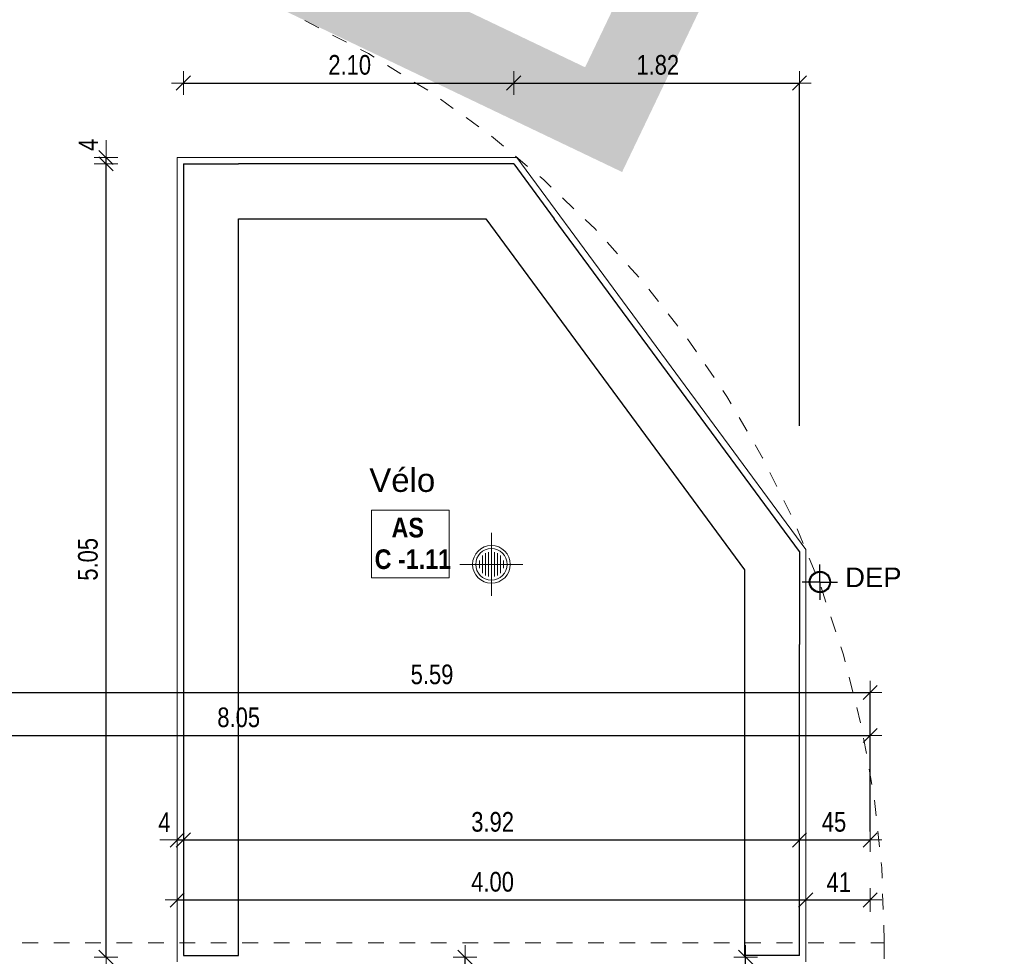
# Model space of a CAD drawing. Header units: metres. Extents: x -75 to 65, y -68 to 92.
# Tile 29 of 32: x 17.53 to 23.8, y 11.06 to 17.02. Entities that reach past the tile are written whole.
import ezdxf

# ---------------------------------------------------------------- set-up
doc = ezdxf.new("R2010")
doc.units = ezdxf.units.M
doc.header["$LTSCALE"] = 0.1
doc.header["$PDMODE"] = 65
doc.linetypes.add('AUSGEZOGEN', pattern=[0])
doc.linetypes.add('STRICHLINIE_S4', pattern=[0.275, 0.175, -0.05, 0, -0.05])
for name, color, linetype in [('XR$1$000 Cadastre', 7, 'Continuous'), ('XR$1$015 Murs intérieurs', 7, 'Continuous'), ('XR$1$016 Cloisons', 7, 'Continuous'), ('XR$1$035 Dalles', 7, 'Continuous'), ('XR$1$060 Mobilier incorporé', 7, 'Continuous'), ('XR$1$255 Éléments graphiques du plan', 7, 'Continuous'), ('XR$2$080 Définition des locaux – Texte', 7, 'Continuous'), ('XR$2$160 Annotations 1_50', 7, 'Continuous')]:
    doc.layers.add(name, color=color, linetype=linetype)
doc.layers.add('XR$2$STANDARD_1', color=7, linetype='Continuous', lineweight=25)
doc.styles.add('ARIAL', font='arial.ttf')
doc.dimstyles.new('DIMSTYLE_3', dxfattribs={"dimtxt": 0.125, "dimasz": 0.15, "dimexe": 0, "dimexo": 0, "dimgap": 0.0625, "dimtad": 2, "dimrnd": 0.005, "dimzin": 4, "dimdsep": 46, "dimtxsty": 'ARIAL', "dimblk1": 'ALL_ML_STRICH', "dimblk2": 'ALL_ML_STRICH', "dimsah": 1, "dimcen": 0, "dimclrd": 7, "dimclre": 7, "dimclrt": 7, "dimadec": 0, "dimazin": 0, "dimtfac": 1, "dimtdec": 0, "dimtix": 1, "dimtmove": 2, "dimatfit": 3, "dimfxl": 0, "dimtzin": 0, "dimlwd": 0, "dimlwe": 18, "dimarcsym": 0})
doc.dimstyles.new('DIMSTYLE_4', dxfattribs={"dimtxt": 0.125, "dimasz": 0.15, "dimexe": 0, "dimexo": 0, "dimgap": 0.0625, "dimtad": 2, "dimdec": 1, "dimlfac": 100, "dimrnd": 0.5, "dimzin": 4, "dimdsep": 46, "dimtxsty": 'ARIAL', "dimblk1": 'ALL_ML_STRICH', "dimblk2": 'ALL_ML_STRICH', "dimsah": 1, "dimcen": 0, "dimclrd": 7, "dimclre": 7, "dimclrt": 7, "dimadec": 0, "dimazin": 0, "dimtfac": 1, "dimtdec": 0, "dimtix": 1, "dimtmove": 2, "dimatfit": 3, "dimfxl": 0, "dimtvp": 1.2, "dimtzin": 0, "dimlwd": 0, "dimlwe": 18, "dimarcsym": 0})
doc.dimstyles.new('DIMSTYLE_5', dxfattribs={"dimtxt": 0.125, "dimasz": 0.15, "dimexe": 0, "dimexo": 0, "dimgap": 0.0625, "dimtad": 2, "dimdec": 1, "dimlfac": 100, "dimrnd": 0.5, "dimzin": 4, "dimdsep": 46, "dimtxsty": 'ARIAL', "dimblk1": 'ALL_ML_STRICH', "dimblk2": 'ALL_ML_STRICH', "dimsah": 1, "dimcen": 0, "dimclrd": 7, "dimclre": 7, "dimclrt": 7, "dimadec": 0, "dimazin": 0, "dimtfac": 1, "dimtdec": 0, "dimtix": 1, "dimtmove": 2, "dimatfit": 3, "dimfxl": 0, "dimtzin": 0, "dimlwd": 0, "dimlwe": 18, "dimarcsym": 0})
doc.dimstyles.new('DIMSTYLE_6', dxfattribs={"dimtxt": 0.125, "dimasz": 0.15, "dimexe": 0, "dimexo": 0, "dimgap": 0.0625, "dimtad": 2, "dimdec": 1, "dimlfac": 100, "dimrnd": 0.5, "dimzin": 4, "dimdsep": 46, "dimtxsty": 'ARIAL', "dimblk1": 'ALL_ML_STRICH', "dimblk2": 'ALL_ML_STRICH', "dimsah": 1, "dimcen": 0, "dimclrd": 7, "dimclre": 7, "dimclrt": 7, "dimadec": 0, "dimazin": 0, "dimtfac": 1, "dimtdec": 0, "dimtix": 1, "dimtmove": 2, "dimatfit": 3, "dimfxl": 0, "dimtzin": 0, "dimlwd": 0, "dimlwe": 18, "dimarcsym": 0})
doc.dimstyles.new('DIMSTYLE_7', dxfattribs={"dimtxt": 0.125, "dimasz": 0.15, "dimexe": 0, "dimexo": 0, "dimgap": 0.0625, "dimtad": 2, "dimdec": 1, "dimlfac": 100, "dimrnd": 0.5, "dimzin": 4, "dimdsep": 46, "dimtxsty": 'ARIAL', "dimblk1": 'ALL_ML_STRICH', "dimblk2": 'ALL_ML_STRICH', "dimsah": 1, "dimcen": 0, "dimclrd": 7, "dimclre": 7, "dimclrt": 7, "dimadec": 0, "dimazin": 0, "dimtfac": 1, "dimtdec": 0, "dimtix": 1, "dimtmove": 2, "dimatfit": 3, "dimfxl": 0, "dimtvp": 1.2, "dimtzin": 0, "dimlwd": 0, "dimlwe": 18, "dimarcsym": 0})

# ---------------------------------------------------------------- blocks, each defined once
blk = doc.blocks.new('COMPLEXOBJECT_21')
at = {"layer": 'XR$1$000 Cadastre', "color": 7, "linetype": 'AUSGEZOGEN', "lineweight": 25, "transparency": 33554687}
blk.add_arc((19.4422, 13.053), 6.5482, 31.465, 60.59493, dxfattribs=at)
blk = doc.blocks.new('COMPLEXOBJECT_24')
at = {"layer": 'XR$1$000 Cadastre', "color": 7, "linetype": 'AUSGEZOGEN', "lineweight": 50, "transparency": 33554687}
blk.add_arc((19.4422, 13.053), 6.5482, 31.465, 60.59493, dxfattribs=at)
blk = doc.blocks.new('COMPLEXOBJECT_26')
at = {"layer": 'XR$1$000 Cadastre', "color": 7, "linetype": 'AUSGEZOGEN', "lineweight": 50, "transparency": 33554687}
blk.add_arc((19.4422, 13.053), 6.5482, 31.465, 60.59493, dxfattribs=at)
blk = doc.blocks.new('COMPLEXOBJECT_27')
at = {"layer": 'XR$1$000 Cadastre', "color": 7, "linetype": 'AUSGEZOGEN', "lineweight": 50, "transparency": 33554687}
blk.add_arc((19.4422, 13.053), 6.5482, 31.465, 60.59493, dxfattribs=at)
blk = doc.blocks.new('ALL_ML_STRICH')
at = {"color": 0, "linetype": 'ByBlock', "lineweight": -2}
for p, q in [((0, -0.5), (0, 0.5)), ((-1, 0), (0.5, 0)), ((-0.3, -0.3), (0.3, 0.3))]:
    blk.add_line(p, q, dxfattribs=at)
blk = doc.blocks.new('*D32')
at = {"layer": 'DEFPOINTS', "color": 7, "linetype": 'AUSGEZOGEN', "lineweight": 18, "transparency": 16777216}
for p in [(14.8918, 12.6885), (14.8918, 12.4644), (22.9418, 12.4644)]:
    blk.add_point(p, dxfattribs=at)
at = {"layer": 'XR$2$STANDARD_1', "color": 7, "linetype": 'AUSGEZOGEN', "lineweight": -2, "transparency": 16777216}
for p, q in [((14.8918, 12.4644), (14.8918, 12.4644)), ((14.8918, 12.4644), (22.9418, 12.4644)), ((22.9418, 12.4644), (22.9418, 12.4644))]:
    blk.add_line(p, q, dxfattribs=at)
at = {"layer": 'XR$2$STANDARD_1', "color": 7, "linetype": 'AUSGEZOGEN', "lineweight": 18, "transparency": 16777216, "xscale": 0.15, "yscale": 0.15, "zscale": 0.15, "rotation": 180}
blk.add_blockref('ALL_ML_STRICH', (14.8918, 12.4644), dxfattribs=at)
at = {"layer": 'XR$2$STANDARD_1', "color": 7, "linetype": 'AUSGEZOGEN', "lineweight": 18, "transparency": 16777216, "xscale": 0.15, "yscale": 0.15, "zscale": 0.15}
blk.add_blockref('ALL_ML_STRICH', (22.9418, 12.4644), dxfattribs=at)
at = {"layer": 'XR$2$STANDARD_1', "color": 7, "linetype": 'AUSGEZOGEN', "lineweight": 18, "transparency": 16777216, "insert": (18.9236, 12.579), "char_height": 0.125, "width": 0.4, "attachment_point": 5, "style": 'ARIAL'}
blk.add_mtext('\\W0.80;\\A1;{\\A1;{8.05\\H0.082500;\\S^ ;}}', dxfattribs=at)
blk = doc.blocks.new('*D33')
at = {"layer": 'DEFPOINTS', "color": 7, "linetype": 'AUSGEZOGEN', "lineweight": 18, "transparency": 16777216}
for p in [(20.6736, 16.9035), (18.5718, 16.6175), (18.5718, 16.6175)]:
    blk.add_point(p, dxfattribs=at)
at = {"layer": 'XR$2$STANDARD_1', "color": 7, "linetype": 'AUSGEZOGEN', "lineweight": -2, "transparency": 16777216}
for p, q in [((18.5718, 16.6175), (18.5718, 16.6175)), ((18.5718, 16.6175), (20.6736, 16.6175)), ((20.6736, 16.6175), (20.6736, 16.6175))]:
    blk.add_line(p, q, dxfattribs=at)
at = {"layer": 'XR$2$STANDARD_1', "color": 7, "linetype": 'AUSGEZOGEN', "lineweight": 18, "transparency": 16777216, "xscale": 0.15, "yscale": 0.15, "zscale": 0.15, "rotation": 180}
blk.add_blockref('ALL_ML_STRICH', (18.5718, 16.6175), dxfattribs=at)
at = {"layer": 'XR$2$STANDARD_1', "color": 7, "linetype": 'AUSGEZOGEN', "lineweight": 18, "transparency": 16777216, "xscale": 0.15, "yscale": 0.15, "zscale": 0.15}
blk.add_blockref('ALL_ML_STRICH', (20.6736, 16.6175), dxfattribs=at)
at = {"layer": 'XR$2$STANDARD_1', "color": 7, "linetype": 'AUSGEZOGEN', "lineweight": 18, "transparency": 16777216, "insert": (19.6301, 16.7322), "char_height": 0.125, "width": 0.4, "attachment_point": 5, "style": 'ARIAL'}
blk.add_mtext('\\W0.80;\\A1;{\\A1;{2.10\\H0.082500;\\S^ ;}}', dxfattribs=at)
blk = doc.blocks.new('*D34')
at = {"layer": 'DEFPOINTS', "color": 7, "linetype": 'AUSGEZOGEN', "lineweight": 18, "transparency": 16777216}
for p in [(20.6736, 16.9035), (20.6736, 16.6175), (22.4918, 16.6175)]:
    blk.add_point(p, dxfattribs=at)
at = {"layer": 'XR$2$STANDARD_1', "color": 7, "linetype": 'AUSGEZOGEN', "lineweight": -2, "transparency": 16777216}
for p, q in [((20.6736, 16.6175), (20.6736, 16.6175)), ((20.6736, 16.6175), (22.4918, 16.6175)), ((22.4918, 14.4344), (22.4918, 16.6175))]:
    blk.add_line(p, q, dxfattribs=at)
at = {"layer": 'XR$2$STANDARD_1', "color": 7, "linetype": 'AUSGEZOGEN', "lineweight": 18, "transparency": 16777216, "xscale": 0.15, "yscale": 0.15, "zscale": 0.15, "rotation": 180}
blk.add_blockref('ALL_ML_STRICH', (20.6736, 16.6175), dxfattribs=at)
at = {"layer": 'XR$2$STANDARD_1', "color": 7, "linetype": 'AUSGEZOGEN', "lineweight": 18, "transparency": 16777216, "xscale": 0.15, "yscale": 0.15, "zscale": 0.15}
blk.add_blockref('ALL_ML_STRICH', (22.4918, 16.6175), dxfattribs=at)
at = {"layer": 'XR$2$STANDARD_1', "color": 7, "linetype": 'AUSGEZOGEN', "lineweight": 18, "transparency": 16777216, "insert": (21.5904, 16.7322), "char_height": 0.125, "width": 0.4, "attachment_point": 5, "style": 'ARIAL'}
blk.add_mtext('\\W0.80;\\A1;{\\A1;{1.82\\H0.082500;\\S^ ;}}', dxfattribs=at)
blk = doc.blocks.new('*D35')
at = {"layer": 'DEFPOINTS', "color": 7, "linetype": 'AUSGEZOGEN', "lineweight": 18, "transparency": 16777216}
for p in [(18.5318, 11.799), (18.5318, 11.799), (18.5718, 11.799)]:
    blk.add_point(p, dxfattribs=at)
at = {"layer": 'XR$2$STANDARD_1', "color": 7, "linetype": 'AUSGEZOGEN', "lineweight": -2, "transparency": 16777216}
for p, q in [((18.5318, 11.799), (18.5318, 11.799)), ((18.5318, 11.799), (18.5718, 11.799)), ((18.5718, 11.799), (18.5718, 11.799))]:
    blk.add_line(p, q, dxfattribs=at)
at = {"layer": 'XR$2$STANDARD_1', "color": 7, "linetype": 'AUSGEZOGEN', "lineweight": 18, "transparency": 16777216, "xscale": 0.15, "yscale": 0.15, "zscale": 0.15}
blk.add_blockref('ALL_ML_STRICH', (18.5718, 11.799), dxfattribs=at)
at = {"layer": 'XR$2$STANDARD_1', "color": 7, "linetype": 'AUSGEZOGEN', "lineweight": 18, "transparency": 16777216, "xscale": 0.15, "yscale": 0.15, "zscale": 0.15, "rotation": 180}
blk.add_blockref('ALL_ML_STRICH', (18.5318, 11.799), dxfattribs=at)
at = {"layer": 'XR$2$STANDARD_1', "color": 7, "linetype": 'AUSGEZOGEN', "lineweight": 18, "transparency": 16777216, "insert": (18.4508, 11.9115), "char_height": 0.125, "width": 0.3, "attachment_point": 5, "style": 'ARIAL'}
blk.add_mtext('\\W0.80;\\A1;{\\A1;{4\\H0.082500;\\S^ ;}}', dxfattribs=at)
blk = doc.blocks.new('*D36')
at = {"layer": 'DEFPOINTS', "color": 7, "linetype": 'AUSGEZOGEN', "lineweight": 18, "transparency": 16777216}
for p in [(22.4918, 11.9001), (18.5718, 11.799), (18.5718, 11.799)]:
    blk.add_point(p, dxfattribs=at)
at = {"layer": 'XR$2$STANDARD_1', "color": 7, "linetype": 'AUSGEZOGEN', "lineweight": -2, "transparency": 16777216}
for p, q in [((18.5718, 11.799), (18.5718, 11.799)), ((18.5718, 11.799), (22.4918, 11.799)), ((22.4918, 11.799), (22.4918, 11.799))]:
    blk.add_line(p, q, dxfattribs=at)
at = {"layer": 'XR$2$STANDARD_1', "color": 7, "linetype": 'AUSGEZOGEN', "lineweight": 18, "transparency": 16777216, "xscale": 0.15, "yscale": 0.15, "zscale": 0.15, "rotation": 180}
blk.add_blockref('ALL_ML_STRICH', (18.5718, 11.799), dxfattribs=at)
at = {"layer": 'XR$2$STANDARD_1', "color": 7, "linetype": 'AUSGEZOGEN', "lineweight": 18, "transparency": 16777216, "xscale": 0.15, "yscale": 0.15, "zscale": 0.15}
blk.add_blockref('ALL_ML_STRICH', (22.4918, 11.799), dxfattribs=at)
at = {"layer": 'XR$2$STANDARD_1', "color": 7, "linetype": 'AUSGEZOGEN', "lineweight": 18, "transparency": 16777216, "insert": (20.5395, 11.9137), "char_height": 0.125, "width": 0.4, "attachment_point": 5, "style": 'ARIAL'}
blk.add_mtext('\\W0.80;\\A1;{\\A1;{3.92\\H0.082500;\\S^ ;}}', dxfattribs=at)
blk = doc.blocks.new('*D37')
at = {"layer": 'DEFPOINTS', "color": 7, "linetype": 'AUSGEZOGEN', "lineweight": 18, "transparency": 16777216}
for p in [(22.4918, 11.9001), (22.4918, 11.799), (22.9418, 11.799)]:
    blk.add_point(p, dxfattribs=at)
at = {"layer": 'XR$2$STANDARD_1', "color": 7, "linetype": 'AUSGEZOGEN', "lineweight": -2, "transparency": 16777216}
for p, q in [((22.4918, 11.799), (22.4918, 11.799)), ((22.4918, 11.799), (22.9418, 11.799)), ((22.9418, 11.799), (22.9418, 11.799))]:
    blk.add_line(p, q, dxfattribs=at)
at = {"layer": 'XR$2$STANDARD_1', "color": 7, "linetype": 'AUSGEZOGEN', "lineweight": 18, "transparency": 16777216, "xscale": 0.15, "yscale": 0.15, "zscale": 0.15, "rotation": 180}
blk.add_blockref('ALL_ML_STRICH', (22.4918, 11.799), dxfattribs=at)
at = {"layer": 'XR$2$STANDARD_1', "color": 7, "linetype": 'AUSGEZOGEN', "lineweight": 18, "transparency": 16777216, "xscale": 0.15, "yscale": 0.15, "zscale": 0.15}
blk.add_blockref('ALL_ML_STRICH', (22.9418, 11.799), dxfattribs=at)
at = {"layer": 'XR$2$STANDARD_1', "color": 7, "linetype": 'AUSGEZOGEN', "lineweight": 18, "transparency": 16777216, "insert": (22.7119, 11.9136), "char_height": 0.125, "width": 0.4, "attachment_point": 5, "style": 'ARIAL'}
blk.add_mtext('\\W0.80;\\A1;{\\A1;{45\\H0.082500;\\S^ ;}}', dxfattribs=at)
blk = doc.blocks.new('*D38')
at = {"layer": 'DEFPOINTS', "color": 7, "linetype": 'AUSGEZOGEN', "lineweight": 18, "transparency": 16777216}
for p in [(18.5318, 11.4173), (18.5318, 11.4173), (22.5318, 11.4173)]:
    blk.add_point(p, dxfattribs=at)
at = {"layer": 'XR$2$STANDARD_1', "color": 7, "linetype": 'AUSGEZOGEN', "lineweight": -2, "transparency": 16777216}
for p, q in [((18.5318, 11.4173), (18.5318, 11.4173)), ((18.5318, 11.4173), (22.5318, 11.4173)), ((22.5318, 11.4173), (22.5318, 11.4173))]:
    blk.add_line(p, q, dxfattribs=at)
at = {"layer": 'XR$2$STANDARD_1', "color": 7, "linetype": 'AUSGEZOGEN', "lineweight": 18, "transparency": 16777216, "xscale": 0.15, "yscale": 0.15, "zscale": 0.15, "rotation": 180}
blk.add_blockref('ALL_ML_STRICH', (18.5318, 11.4173), dxfattribs=at)
at = {"layer": 'XR$2$STANDARD_1', "color": 7, "linetype": 'AUSGEZOGEN', "lineweight": 18, "transparency": 16777216, "xscale": 0.15, "yscale": 0.15, "zscale": 0.15}
blk.add_blockref('ALL_ML_STRICH', (22.5318, 11.4173), dxfattribs=at)
at = {"layer": 'XR$2$STANDARD_1', "color": 7, "linetype": 'AUSGEZOGEN', "lineweight": 18, "transparency": 16777216, "insert": (20.5392, 11.532), "char_height": 0.125, "width": 0.4, "attachment_point": 5, "style": 'ARIAL'}
blk.add_mtext('\\W0.80;\\A1;{\\A1;{4.00\\H0.082500;\\S^ ;}}', dxfattribs=at)
blk = doc.blocks.new('*D39')
at = {"layer": 'DEFPOINTS', "color": 7, "linetype": 'AUSGEZOGEN', "lineweight": 18, "transparency": 16777216}
for p in [(22.5318, 11.4173), (22.5318, 11.4173), (22.9418, 11.4173)]:
    blk.add_point(p, dxfattribs=at)
at = {"layer": 'XR$2$STANDARD_1', "color": 7, "linetype": 'AUSGEZOGEN', "lineweight": -2, "transparency": 16777216}
for p, q in [((22.5318, 11.4173), (22.5318, 11.4173)), ((22.5318, 11.4173), (22.9418, 11.4173)), ((22.9418, 11.4173), (22.9418, 11.4173))]:
    blk.add_line(p, q, dxfattribs=at)
at = {"layer": 'XR$2$STANDARD_1', "color": 7, "linetype": 'AUSGEZOGEN', "lineweight": 18, "transparency": 16777216, "xscale": 0.15, "yscale": 0.15, "zscale": 0.15, "rotation": 180}
blk.add_blockref('ALL_ML_STRICH', (22.5318, 11.4173), dxfattribs=at)
at = {"layer": 'XR$2$STANDARD_1', "color": 7, "linetype": 'AUSGEZOGEN', "lineweight": 18, "transparency": 16777216, "xscale": 0.15, "yscale": 0.15, "zscale": 0.15}
blk.add_blockref('ALL_ML_STRICH', (22.9418, 11.4173), dxfattribs=at)
at = {"layer": 'XR$2$STANDARD_1', "color": 7, "linetype": 'AUSGEZOGEN', "lineweight": 18, "transparency": 16777216, "insert": (22.7419, 11.5298), "char_height": 0.125, "width": 0.4, "attachment_point": 5, "style": 'ARIAL'}
blk.add_mtext('\\W0.80;\\A1;{\\A1;{41\\H0.082500;\\S^ ;}}', dxfattribs=at)
blk = doc.blocks.new('*D40')
at = {"layer": 'DEFPOINTS', "color": 7, "linetype": 'AUSGEZOGEN', "lineweight": 18, "transparency": 16777216}
for p in [(18.0794, 16.1035), (18.0794, 11.0535), (18.0794, 11.0535)]:
    blk.add_point(p, dxfattribs=at)
at = {"layer": 'XR$2$STANDARD_1', "color": 7, "linetype": 'AUSGEZOGEN', "lineweight": -2, "transparency": 16777216}
for p, q in [((18.0794, 16.1035), (18.0794, 16.1035)), ((18.0794, 11.0535), (18.0794, 16.1035)), ((18.0794, 11.0535), (18.0794, 11.0535))]:
    blk.add_line(p, q, dxfattribs=at)
at = {"layer": 'XR$2$STANDARD_1', "color": 7, "linetype": 'AUSGEZOGEN', "lineweight": 18, "transparency": 16777216, "xscale": 0.15, "yscale": 0.15, "zscale": 0.15}
for p, rotation in [((18.0794, 16.1035), 90), ((18.0794, 11.0535), 270)]:
    blk.add_blockref('ALL_ML_STRICH', p, dxfattribs=dict(at, rotation=rotation))
at = {"layer": 'XR$2$STANDARD_1', "color": 7, "linetype": 'AUSGEZOGEN', "lineweight": 18, "transparency": 16777216, "insert": (17.9647, 13.5854), "char_height": 0.125, "width": 0.4, "attachment_point": 5, "rotation": 90, "style": 'ARIAL'}
blk.add_mtext('\\W0.80;\\A1;{\\A1;{5.05\\H0.082500;\\S^ ;}}', dxfattribs=at)
blk = doc.blocks.new('*D41')
at = {"layer": 'DEFPOINTS', "color": 7, "linetype": 'AUSGEZOGEN', "lineweight": 18, "transparency": 16777216}
for p in [(18.0794, 16.1435), (18.0794, 16.1035), (18.0794, 16.1035)]:
    blk.add_point(p, dxfattribs=at)
at = {"layer": 'XR$2$STANDARD_1', "color": 7, "linetype": 'AUSGEZOGEN', "lineweight": -2, "transparency": 16777216}
for p, q in [((18.0794, 16.1435), (18.0794, 16.1435)), ((18.0794, 16.1035), (18.0794, 16.1435)), ((18.0794, 16.1035), (18.0794, 16.1035))]:
    blk.add_line(p, q, dxfattribs=at)
at = {"layer": 'XR$2$STANDARD_1', "color": 7, "linetype": 'AUSGEZOGEN', "lineweight": 18, "transparency": 16777216, "xscale": 0.15, "yscale": 0.15, "zscale": 0.15}
for p, rotation in [((18.0794, 16.1035), 270), ((18.0794, 16.1435), 90)]:
    blk.add_blockref('ALL_ML_STRICH', p, dxfattribs=dict(at, rotation=rotation))
at = {"layer": 'XR$2$STANDARD_1', "color": 7, "linetype": 'AUSGEZOGEN', "lineweight": 18, "transparency": 16777216, "insert": (17.9669, 16.2235), "char_height": 0.125, "width": 0.3, "attachment_point": 5, "rotation": 90, "style": 'ARIAL'}
blk.add_mtext('\\W0.80;\\A1;{\\A1;{4\\H0.082500;\\S^ ;}}', dxfattribs=at)
blk = doc.blocks.new('*D51')
at = {"layer": 'DEFPOINTS', "color": 7, "linetype": 'AUSGEZOGEN', "lineweight": 18, "transparency": 16777216}
for p in [(17.3518, 12.7378), (17.3518, 12.7378), (22.9418, 12.7378)]:
    blk.add_point(p, dxfattribs=at)
at = {"layer": 'XR$2$STANDARD_1', "color": 7, "linetype": 'AUSGEZOGEN', "lineweight": -2, "transparency": 16777216}
for p, q in [((17.3518, 11.8535), (17.3518, 12.7378)), ((17.3518, 12.7378), (22.9418, 12.7378)), ((22.9418, 11.8535), (22.9418, 12.7378))]:
    blk.add_line(p, q, dxfattribs=at)
at = {"layer": 'XR$2$STANDARD_1', "color": 7, "linetype": 'AUSGEZOGEN', "lineweight": 18, "transparency": 16777216, "xscale": 0.15, "yscale": 0.15, "zscale": 0.15, "rotation": 180}
blk.add_blockref('ALL_ML_STRICH', (17.3518, 12.7378), dxfattribs=at)
at = {"layer": 'XR$2$STANDARD_1', "color": 7, "linetype": 'AUSGEZOGEN', "lineweight": 18, "transparency": 16777216, "xscale": 0.15, "yscale": 0.15, "zscale": 0.15}
blk.add_blockref('ALL_ML_STRICH', (22.9418, 12.7378), dxfattribs=at)
at = {"layer": 'XR$2$STANDARD_1', "color": 7, "linetype": 'AUSGEZOGEN', "lineweight": 18, "transparency": 16777216, "insert": (20.1539, 12.8525), "char_height": 0.125, "width": 0.4, "attachment_point": 5, "style": 'ARIAL'}
blk.add_mtext('\\W0.80;\\A1;{\\A1;{5.59\\H0.082500;\\S^ ;}}', dxfattribs=at)
blk = doc.blocks.new('*D74')
at = {"layer": 'DEFPOINTS', "color": 7, "linetype": 'AUSGEZOGEN', "lineweight": 18, "transparency": 16777216}
for p in [(20.329, 11.0535), (20.265, 8.5135), (20.364, 8.5135)]:
    blk.add_point(p, dxfattribs=at)
at = {"layer": 'XR$2$STANDARD_1', "color": 7, "linetype": 'AUSGEZOGEN', "lineweight": -2, "transparency": 16777216}
for p, q in [((20.364, 11.0535), (20.364, 11.0535)), ((20.364, 8.5135), (20.364, 11.0535)), ((20.364, 8.5135), (20.364, 8.5135))]:
    blk.add_line(p, q, dxfattribs=at)
at = {"layer": 'XR$2$STANDARD_1', "color": 7, "linetype": 'AUSGEZOGEN', "lineweight": 18, "transparency": 16777216, "xscale": 0.15, "yscale": 0.15, "zscale": 0.15}
for p, rotation in [((20.364, 11.0535), 90), ((20.364, 8.5135), 270)]:
    blk.add_blockref('ALL_ML_STRICH', p, dxfattribs=dict(at, rotation=rotation))
at = {"layer": 'XR$2$STANDARD_1', "color": 7, "linetype": 'AUSGEZOGEN', "lineweight": 18, "transparency": 16777216, "insert": (20.2493, 9.7909), "char_height": 0.125, "width": 0.4, "attachment_point": 5, "rotation": 90, "style": 'ARIAL'}
blk.add_mtext('\\W0.80;\\A1;{\\A1;{2.54\\H0.082500;\\S^ ;}}', dxfattribs=at)
blk = doc.blocks.new('*D150')
at = {"layer": 'DEFPOINTS', "color": 7, "linetype": 'AUSGEZOGEN', "lineweight": 18, "transparency": 16777216}
for p in [(22.1496, 11.0535), (22.1496, 10.8035), (22.1496, 10.8035)]:
    blk.add_point(p, dxfattribs=at)
at = {"layer": 'XR$2$STANDARD_1', "color": 7, "linetype": 'AUSGEZOGEN', "lineweight": -2, "transparency": 16777216}
for p, q in [((22.1496, 11.0535), (22.1496, 11.0535)), ((22.1496, 10.8035), (22.1496, 11.0535)), ((22.1496, 10.8035), (22.1496, 10.8035))]:
    blk.add_line(p, q, dxfattribs=at)
at = {"layer": 'XR$2$STANDARD_1', "color": 7, "linetype": 'AUSGEZOGEN', "lineweight": 18, "transparency": 16777216, "xscale": 0.15, "yscale": 0.15, "zscale": 0.15}
for p, rotation in [((22.1496, 11.0535), 90), ((22.1496, 10.8035), 270)]:
    blk.add_blockref('ALL_ML_STRICH', p, dxfattribs=dict(at, rotation=rotation))
at = {"layer": 'XR$2$STANDARD_1', "color": 7, "linetype": 'AUSGEZOGEN', "lineweight": 18, "transparency": 16777216, "insert": (22.035, 10.9236), "char_height": 0.125, "width": 0.4, "attachment_point": 5, "rotation": 90, "style": 'ARIAL'}
blk.add_mtext('\\W0.80;\\A1;{\\A1;{25\\H0.082500;\\S^ ;}}', dxfattribs=at)

msp = doc.modelspace()

# ---------------------------------------------------------------- hatches: boundary and pattern name
at = {"layer": 'XR$1$035 Dalles', "linetype": 'AUSGEZOGEN', "lineweight": 13, "transparency": 33554687}
h = msp.add_hatch(color=253, dxfattribs=at)
h.paths.add_polyline_path([(22.6573, 18.7576), (19.9505, 20.0513), (18.6568, 17.3446), (21.3635, 16.0509)])
h.paths.add_polyline_path([(20.186, 19.3846), (21.9905, 18.5221), (21.128, 16.7176), (19.3236, 17.5801)], flags=16)

# ---------------------------------------------------------------- linework, layer by layer
at = {"layer": 'XR$1$015 Murs intérieurs', "color": 7, "linetype": 'STRICHLINIE_S4', "lineweight": 13, "transparency": 33554687}
for p, q in [((15.1468, 11.1435), (23.0318, 11.1435)), ((23.0318, 11.1435), (23.0318, -4.0565))]:
    msp.add_line(p, q, dxfattribs=at)
at = {"layer": 'XR$1$016 Cloisons', "color": 7, "linetype": 'AUSGEZOGEN', "lineweight": 25, "transparency": 33554687}
for p, q in [((18.5718, 16.1035), (18.9218, 16.1035)), ((18.5718, 16.1035), (18.5718, 11.0635)), ((20.6736, 16.1035), (18.9218, 16.1035)), ((20.6736, 16.1035), (20.9313, 15.7535)), ((18.9218, 11.0635), (18.9218, 15.7535)), ((18.9218, 15.7535), (20.4967, 15.7535)), ((20.4967, 15.7535), (22.1418, 13.5194)), ((22.4918, 13.6344), (20.9313, 15.7535)), ((22.4918, 13.6344), (22.4918, 13.0441)), ((22.1418, 13.5194), (22.1418, 11.0635)), ((22.4918, 11.0635), (22.4918, 13.0441)), ((18.5718, 11.0635), (18.9218, 11.0635)), ((22.4918, 11.0635), (22.1418, 11.0635))]:
    msp.add_line(p, q, dxfattribs=at)
at = {"layer": 'XR$1$035 Dalles', "color": 7, "linetype": 'AUSGEZOGEN', "lineweight": 18, "transparency": 33554687}
for p, q in [((18.5318, 16.1435), (18.5318, 11.0235)), ((20.6938, 16.1435), (18.5318, 16.1435)), ((22.5318, 13.6475), (20.6938, 16.1435)), ((22.5318, 11.0235), (22.5318, 13.6475))]:
    msp.add_line(p, q, dxfattribs=at)
at = {"layer": 'XR$1$060 Mobilier incorporé', "color": 14, "linetype": 'AUSGEZOGEN', "lineweight": 13, "transparency": 33554687}
for p, q in [((20.5318, 13.5535), (20.5318, 13.7535)), ((20.4748, 13.6097), (20.4748, 13.4974)), ((20.4938, 13.6239), (20.4938, 13.4831)), ((20.5128, 13.6312), (20.5128, 13.4758)), ((20.5318, 13.6335), (20.5318, 13.4735)), ((20.5508, 13.6312), (20.5508, 13.4758)), ((20.5698, 13.6239), (20.5698, 13.4831)), ((20.5888, 13.6097), (20.5888, 13.4974)), ((20.5318, 13.5535), (20.3318, 13.5535)), ((20.4558, 13.5785), (20.4558, 13.5285)), ((20.5318, 13.5535), (20.7318, 13.5535)), ((20.5318, 13.5535), (20.5318, 13.3535)), ((20.6078, 13.5785), (20.6078, 13.5285))]:
    msp.add_line(p, q, dxfattribs=at)
at = {"layer": 'XR$1$060 Mobilier incorporé', "color": 172, "linetype": 'AUSGEZOGEN', "lineweight": 25, "transparency": 33554687}
for q in [(22.6219, 13.5534), (22.5094, 13.4409), (22.6219, 13.3284), (22.7344, 13.4409)]:
    msp.add_line((22.6219, 13.4409), q, dxfattribs=at)
at = {"layer": 'XR$1$060 Mobilier incorporé', "color": 14, "linetype": 'AUSGEZOGEN', "lineweight": 13, "transparency": 33554687}
for radius in [0.12, 0.1]:
    msp.add_circle((20.5318, 13.5535), radius, dxfattribs=at)
at = {"layer": 'XR$1$060 Mobilier incorporé', "color": 172, "linetype": 'AUSGEZOGEN', "lineweight": 25, "transparency": 33554687}
for radius in [0.0675, 0.0625]:
    msp.add_circle((22.6219, 13.4409), radius, dxfattribs=at)
at = {"layer": 'XR$1$255 Éléments graphiques du plan', "color": 1, "linetype": 'STRICHLINIE_S4', "lineweight": 18, "transparency": 33554687}
msp.add_line((23.0318, 11.156), (23.0318, -6.6579), dxfattribs=at)
msp.add_arc((16.5318, 11.156), 6.5, 0, 64.45378, dxfattribs=at)
at = {"layer": 'XR$2$160 Annotations 1_50', "color": 7, "linetype": 'AUSGEZOGEN', "lineweight": 13, "transparency": 33554687}
msp.add_lwpolyline([(19.7693, 13.8985), (20.2622, 13.8985), (20.2622, 13.4667), (19.7693, 13.4667), (19.7693, 13.8985)], close=True, dxfattribs=at)

# ---------------------------------------------------------------- block references
at = {"layer": 'XR$1$000 Cadastre', "color": 7, "linetype": 'AUSGEZOGEN', "lineweight": 50, "transparency": 33554687}
for name in ['COMPLEXOBJECT_27', 'COMPLEXOBJECT_24', 'COMPLEXOBJECT_26']:
    msp.add_blockref(name, (0, 0), dxfattribs=at)
at = {"layer": 'XR$1$000 Cadastre', "color": 7, "linetype": 'AUSGEZOGEN', "lineweight": 25, "transparency": 33554687}
msp.add_blockref('COMPLEXOBJECT_21', (0, 0), dxfattribs=at)

# ---------------------------------------------------------------- texts
at = {"layer": 'XR$2$080 Définition des locaux – Texte', "color": 7, "linetype": 'AUSGEZOGEN', "transparency": 33554687, "insert": (19.755, 14.0125), "char_height": 0.15, "width": 0.497731, "attachment_point": 7, "style": 'ARIAL'}
msp.add_mtext('Vélo', dxfattribs=at)
at = {"layer": 'XR$2$160 Annotations 1_50', "color": 7, "linetype": 'AUSGEZOGEN', "transparency": 33554687, "char_height": 0.125, "attachment_point": 7, "style": 'ARIAL'}
for s, insert, width in [('\\A1;{\\fArial|b1|i0|c162|p34;\\W0.85;A\\fArial|b1|i0|c0|p34;S}', (19.8963, 13.7231), 0.273591), ('\\A1;{\\fArial|b1|i0|c0|p34;\\W0.85;C -1.11}', (19.7888, 13.522), 0.539419), ('DEP', (22.7827, 13.4084), 0.353962)]:
    msp.add_mtext(s, dxfattribs=dict(at, insert=insert, width=width))

# ---------------------------------------------------------------- dimensions: what is measured, and where the dimension line sits
at = {"layer": 'XR$2$STANDARD_1', "color": 7, "linetype": 'AUSGEZOGEN', "lineweight": 18, "transparency": 33554687}
for base, p1, p2, dimstyle, picture, middle in [((20.6736, 16.6175), (18.5718, 16.6175), (20.6736, 16.6175), 'DIMSTYLE_3', '*D33', (19.6301, 16.7322)), ((22.4918, 16.6175), (20.6736, 16.6175), (22.4918, 14.4344), 'DIMSTYLE_3', '*D34', (21.5904, 16.7322)), ((22.9418, 12.7378), (17.3518, 11.8535), (22.9418, 11.8535), 'DIMSTYLE_3', '*D51', (20.1539, 12.8525)), ((22.9418, 12.4644), (14.8918, 12.4644), (22.9418, 12.4644), 'DIMSTYLE_3', '*D32', (18.9236, 12.579)), ((18.5718, 11.799), (18.5318, 11.799), (18.5718, 11.799), 'DIMSTYLE_4', '*D35', (18.4508, 11.9115)), ((22.4918, 11.799), (18.5718, 11.799), (22.4918, 11.799), 'DIMSTYLE_3', '*D36', (20.5395, 11.9137)), ((22.9418, 11.799), (22.4918, 11.799), (22.9418, 11.799), 'DIMSTYLE_5', '*D37', (22.7119, 11.9136)), ((22.5318, 11.4173), (18.5318, 11.4173), (22.5318, 11.4173), 'DIMSTYLE_3', '*D38', (20.5392, 11.532)), ((22.9418, 11.4173), (22.5318, 11.4173), (22.9418, 11.4173), 'DIMSTYLE_6', '*D39', (22.7419, 11.5298))]:
    dim = msp.add_linear_dim(base=base, p1=p1, p2=p2, dimstyle=dimstyle, override={"dimpost": '<>', "dimclrd": 7, "dimclre": 7, "dimclrt": 7, "dimlwd": 0, "dimlwe": 18}, dxfattribs=at)
    dim.commit()
    dim.dimension.update_dxf_attribs({"geometry": picture, "text_midpoint": middle, "dimtype": 160})
for base, p1, p2, dimstyle, picture, middle in [((18.0794, 16.1435), (18.0794, 16.1035), (18.0794, 16.1435), 'DIMSTYLE_7', '*D41', (17.9669, 16.2235)), ((18.0794, 16.1035), (18.0794, 11.0535), (18.0794, 16.1035), 'DIMSTYLE_3', '*D40', (17.9647, 13.5854)), ((20.364, 11.0535), (20.364, 8.5135), (20.364, 11.0535), 'DIMSTYLE_3', '*D74', (20.2493, 9.7909)), ((22.1496, 11.0535), (22.1496, 10.8035), (22.1496, 11.0535), 'DIMSTYLE_7', '*D150', (22.035, 10.9236))]:
    dim = msp.add_linear_dim(base=base, p1=p1, p2=p2, angle=90, dimstyle=dimstyle, override={"dimpost": '<>', "dimclrd": 7, "dimclre": 7, "dimclrt": 7, "dimlwd": 0, "dimlwe": 18}, dxfattribs=at)
    dim.commit()
    dim.dimension.update_dxf_attribs({"geometry": picture, "text_midpoint": middle, "dimtype": 160})

doc.saveas('drawing.dxf')
